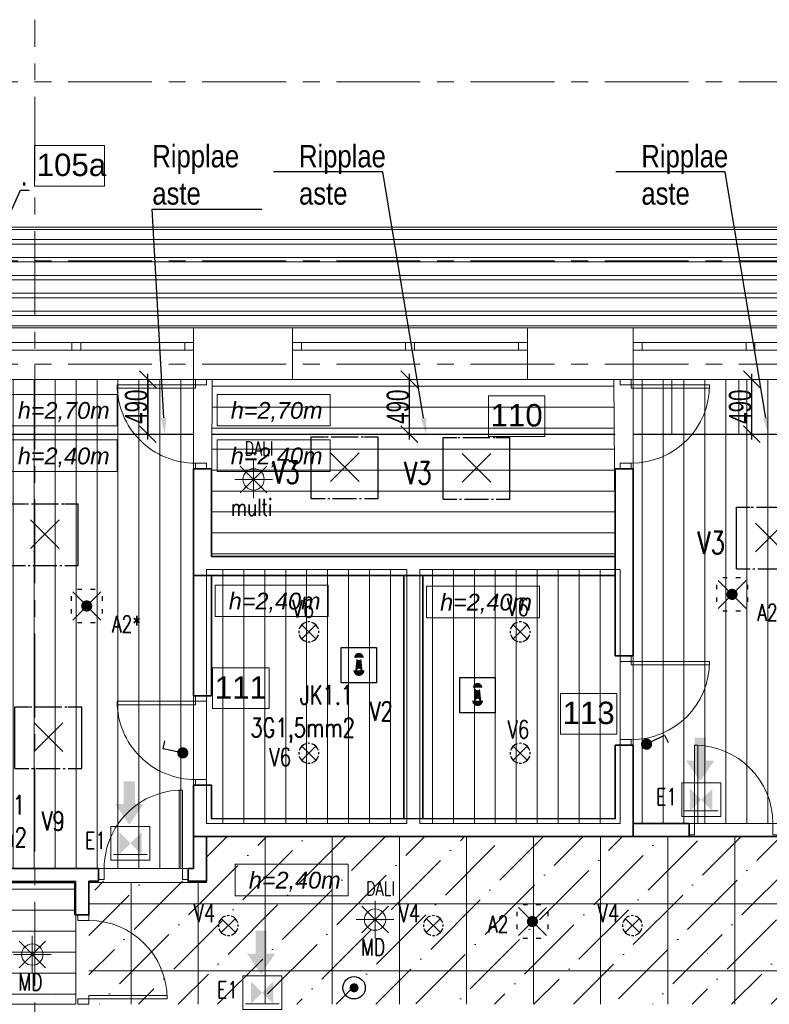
# Model space of a CAD drawing. Header units: millimetres. Extents: x 71658 to 298332, y -154437 to -30421.
# Tile 131 of 155: x 95496 to 102201, y -52591 to -43784. Entities that reach past the tile are written whole.
import ezdxf
from ezdxf import colors
from ezdxf.entities.mleader import LeaderData, LeaderLine
from ezdxf.enums import TextEntityAlignment as Align
from ezdxf.math import Vec2, Vec3

# ---------------------------------------------------------------- set-up
doc = ezdxf.new("R2010")
doc.units = ezdxf.units.MM
doc.header["$LTSCALE"] = 500
doc.header["$MEASUREMENT"] = 0
for name, pattern in [('Center', [48, 30, -6, 6, -6]), ('Hidden', [3, 2, -1]), ('Solid Line', [0])]:
    doc.linetypes.add(name, pattern=pattern)
doc.layers.get('0').update_dxf_attribs({"color": 250, "lineweight": 5})
doc.layers.get('Defpoints').update_dxf_attribs({"lineweight": 9})
for name, color, linetype, lineweight in [('A-02-PEENJOON', 7, 'Continuous', 0), ('A-04-JÄMEJOON', 7, 'Continuous', 35), ('A-06-TELJED', 253, 'Center', 0), ('A-09-TEKST', 7, 'Continuous', 0), ('A-13-UKS', 250, 'Continuous', 5), ('A-_ROOMNAME_A', 251, 'Continuous', 9), ('Dim', 8, 'Continuous', 0), ('SA_Ripplagi', 45, 'Continuous', 9), ('SEINAD', 7, 'Continuous', 13), ('VAL_TING', 7, 'Continuous', 18), ('VAL_TXT', 5, 'Continuous', 15), ('WN', 7, 'Continuous', 0)]:
    doc.layers.add(name, color=color, linetype=linetype, lineweight=lineweight)
doc.styles.add('arial narrow', font='ARIALN.TTF', dxfattribs={"height": 180})
doc.styles.add('Arial_3', font='arial.ttf', dxfattribs={"height": 200})
doc.styles.add('ELEKTER', font='romans.shx', dxfattribs={"width": 0.75})
doc.styles.add('OmaText', font='tahoma.ttf')
doc.styles.add('romans', font='romans.shx')
doc.styles.add('Swis721 Cn BT_1', font='swissc.ttf', dxfattribs={"width": 0.8, "height": 200})
doc.dimstyles.new('Diagonal_-_2_0mm_Swiss_Cn_Bt', dxfattribs={"dimscale": 304.8, "dimtxt": 201.882787, "dimasz": 0.492126, "dimexe": 0.164042, "dimexo": 0.0625, "dimgap": 0, "dimtad": 1, "dimdec": 0, "dimzin": 0, "dimdsep": 46, "dimtxsty": 'Swis721 Cn BT_1', "dimblk1": 'OBLIQUE', "dimblk2": 'OBLIQUE', "dimsah": 1, "dimcen": 0.09, "dimdle": 0.164042, "dimazin": 0, "dimtfac": 1, "dimtdec": 4, "dimtix": 1, "dimtmove": 0, "dimatfit": 3, "dimfxl": 0.328084, "dimfxlon": 1, "dimtvp": 1, "dimtolj": 1, "dimtzin": 0, "dimarcsym": 2})
doc.dimstyles.new('Dim', dxfattribs={"dimscale": 0.8, "dimtxt": 0.25, "dimasz": 0.2, "dimexe": 0.15, "dimexo": 0.05, "dimgap": 0, "dimtad": 0, "dimzin": 1, "dimtxsty": 'romans', "dimblk": 'NONE', "dimcen": 2.5, "dimse1": 1, "dimse2": 1, "dimsd1": 1, "dimsd2": 1, "dimclrt": 256, "dimadec": 0, "dimazin": 0, "dimtfac": 1, "dimtmove": 0, "dimatfit": 3, "dimldrblk": 'NONE', "dimfxl": 1, "dimarcsym": 0})

# ---------------------------------------------------------------- blocks, each defined once
blk = doc.blocks.new('*D29')
at = {"layer": 'Defpoints', "color": 0, "transparency": 16777216}
for p in [(101401.7, -50858.2), (101401.7, -52591), (101648.4, -52591)]:
    blk.add_point(p, dxfattribs=at)
at = {"layer": 'Dim', "transparency": 16777216, "insert": (101648.4, -52135.4), "char_height": 0.2, "attachment_point": 5, "rotation": 90, "style": 'romans'}
blk.add_mtext('1732,78', dxfattribs=at)
blk = doc.blocks.new('_None')
blk = doc.blocks.new('Double Window 22')
at = {"layer": 'WN', "color": 7, "linetype": 'Solid Line', "lineweight": 13}
for p, q in [((-1.05, 0.26), (1.05, 0.26)), ((-1.05, 0), (-1.05, 0.26)), ((1.05, 0), (1.05, 0.26)), ((-1.05, 0), (-0.97, 0)), ((-1.05, -0.07), (-1.05, 0)), ((-1.05, -0.07), (-1.05, 0)), ((-0.97, 0), (-0.97, -0.07)), ((-0.97, 0), (-0.04, 0)), ((-0.04, -0.07), (-0.04, 0)), ((-0.04, 0), (0, 0)), ((0, 0), (0.04, 0)), ((0.04, 0), (0.04, -0.07)), ((0.04, 0), (0.97, 0)), ((0.97, -0.07), (0.97, 0)), ((0.97, 0), (1.05, 0)), ((1.05, -0.07), (1.05, 0)), ((1.05, -0.07), (1.05, 0)), ((-0.97, -0.07), (-1.05, -0.07)), ((-1.05, -0.2), (-1.05, -0.07)), ((-0.04, -0.07), (-0.97, -0.07)), ((0, -0.07), (-0.04, -0.07)), ((0.04, -0.07), (0, -0.07)), ((0.97, -0.07), (0.04, -0.07)), ((1.05, -0.07), (0.97, -0.07)), ((1.05, -0.2), (1.05, -0.07)), ((-1.05, -0.2), (1.05, -0.2))]:
    blk.add_line(p, q, dxfattribs=at)
blk = doc.blocks.new('*U39')
for points in [[(0, -50), (50, -50), (50, 50), (0, 50)], [(750, -50), (800, -50), (800, 50), (750, 50)], [(50, -50), (80, -50), (80, -750), (50, -750)]]:
    blk.add_lwpolyline(points, close=True)
blk.add_arc((50, -50), 700, 270, 0)
blk = doc.blocks.new('*U41')
for points in [[(-50, 50), (-80, 50), (-80, 750), (-50, 750)], [(-750, -50), (-800, -50), (-800, 50), (-750, 50)], [(0, -50), (-50, -50), (-50, 50), (0, 50)]]:
    blk.add_lwpolyline(points, close=True)
blk.add_arc((-50, 50), 700, 90, 180)
blk = doc.blocks.new('*D47')
at = {"layer": 'Defpoints', "color": 0, "transparency": 16777216}
for p in [(97096.9, -52244.8), (94326.8, -52319.2), (97103.1, -52474)]:
    blk.add_point(p, dxfattribs=at)
at = {"layer": 'Dim', "transparency": 16777216, "insert": (95819, -52508.5), "char_height": 0.2, "attachment_point": 5, "rotation": 1.53963, "style": 'romans'}
blk.add_mtext('2771,13', dxfattribs=at)
blk = doc.blocks.new('TELG')
at = {"layer": 'A-06-TELJED', "ltscale": 0.05}
for p, q in [((129079.2, -44341), (85658.8, -44341)), ((129079.2, -45941), (85658.8, -45941)), ((129079.2, -46866), (85658.8, -46866))]:
    blk.add_line(p, q, dxfattribs=at)
blk.add_lwpolyline([(95630.1, -62025.6), (95630.1, -43784.2)], dxfattribs=at)
blk = doc.blocks.new('_Oblique')
at = {"color": 0, "linetype": 'ByBlock', "lineweight": -2}
blk.add_line((-0.5, -0.5), (0.5, 0.5), dxfattribs=at)
blk = doc.blocks.new('*D266')
at = {"layer": 'Defpoints', "color": 0, "transparency": 16777216}
for p in [(100986.1, -47001), (102043.5, -47001), (101065.9, -47490.5)]:
    blk.add_point(p, dxfattribs=at)
at = {"layer": 'SA_Ripplagi', "color": 0, "lineweight": -2, "transparency": 16777216}
blk.add_line((102043.5, -47540.5), (102043.5, -46951), dxfattribs=at)
at = {"layer": 'SA_Ripplagi', "color": 0, "lineweight": -2, "transparency": 16777216, "xscale": 150, "yscale": 150, "zscale": 150}
for p, rotation in [((102043.5, -47001), 90), ((102043.5, -47490.5), 270)]:
    blk.add_blockref('_Oblique', p, dxfattribs=dict(at, rotation=rotation))
at = {"layer": 'SA_Ripplagi', "color": 0, "transparency": 16777216, "insert": (101940.8, -47245.8), "char_height": 200, "attachment_point": 5, "rotation": 90, "style": 'Swis721 Cn BT_1'}
blk.add_mtext('\\A1;490', dxfattribs=at)
blk = doc.blocks.new('*D268')
at = {"layer": 'Defpoints', "color": 0, "transparency": 16777216}
for p in [(97924.1, -47001), (98981.5, -47001), (98003.9, -47490.5)]:
    blk.add_point(p, dxfattribs=at)
at = {"layer": 'SA_Ripplagi', "color": 0, "lineweight": -2, "transparency": 16777216}
blk.add_line((98981.5, -47540.5), (98981.5, -46951), dxfattribs=at)
at = {"layer": 'SA_Ripplagi', "color": 0, "lineweight": -2, "transparency": 16777216, "xscale": 150, "yscale": 150, "zscale": 150}
for p, rotation in [((98981.5, -47001), 90), ((98981.5, -47490.5), 270)]:
    blk.add_blockref('_Oblique', p, dxfattribs=dict(at, rotation=rotation))
at = {"layer": 'SA_Ripplagi', "color": 0, "transparency": 16777216, "insert": (98878.8, -47245.8), "char_height": 200, "attachment_point": 5, "rotation": 90, "style": 'Swis721 Cn BT_1'}
blk.add_mtext('\\A1;490', dxfattribs=at)
blk = doc.blocks.new('*D269')
at = {"layer": 'Defpoints', "color": 0, "transparency": 16777216}
for p in [(95584.1, -47001), (96641.4, -47001), (95663.9, -47490.5)]:
    blk.add_point(p, dxfattribs=at)
at = {"layer": 'SA_Ripplagi', "color": 0, "lineweight": -2, "transparency": 16777216}
blk.add_line((96641.4, -47540.5), (96641.4, -46951), dxfattribs=at)
at = {"layer": 'SA_Ripplagi', "color": 0, "lineweight": -2, "transparency": 16777216, "xscale": 150, "yscale": 150, "zscale": 150}
for p, rotation in [((96641.4, -47001), 90), ((96641.4, -47490.5), 270)]:
    blk.add_blockref('_Oblique', p, dxfattribs=dict(at, rotation=rotation))
at = {"layer": 'SA_Ripplagi', "color": 0, "transparency": 16777216, "insert": (96538.8, -47245.8), "char_height": 200, "attachment_point": 5, "rotation": 90, "style": 'Swis721 Cn BT_1'}
blk.add_mtext('\\A1;490', dxfattribs=at)
blk = doc.blocks.new('*U292')
for points in [[(0, -50), (50, -50), (50, 50), (0, 50)], [(750, -50), (800, -50), (800, 50), (750, 50)], [(50, -50), (80, -50), (80, -750), (50, -750)]]:
    blk.add_lwpolyline(points, close=True)
blk.add_arc((50, -50), 700, 270, 0)
blk = doc.blocks.new('*U293')
for points in [[(-750, -50), (-800, -50), (-800, 50), (-750, 50)], [(0, -50), (-50, -50), (-50, 50), (0, 50)], [(-50, -50), (-80, -50), (-80, -750), (-50, -750)]]:
    blk.add_lwpolyline(points, close=True)
blk.add_arc((-50, -50), 700, 180, 270)
blk = doc.blocks.new('ET1736')
at = {"color": 104, "true_color": 0x029e21}
for p, q in [((50, 175), (350, 175)), ((50, 175), (50, -175)), ((99.5, 150.5), (99.5, -150.5)), ((350, -175), (350, 175)), ((50, -175), (350, -175))]:
    blk.add_line(p, q, dxfattribs=at)
blk.add_solid([(99.5, 100), (299.5, 100), (299.5, -100), (99.5, -100)], dxfattribs=at)
at = {"layer": 'Defpoints', "color": 104, "true_color": 0x029e21}
for p in [(200, 175), (50, 0), (350, 0), (200, -175)]:
    blk.add_point(p, dxfattribs=at)
at = {"style": 'ELEKTER'}
for tag, p in [('TÄHIS', (400, 370)), ('RAAM', (400, 370)), ('KÕRGUS', (-190, 230))]:
    blk.add_attdef(tag, text='', height=125, dxfattribs=at).set_placement(p, align=Align.MIDDLE)
blk = doc.blocks.new('ET1733')
at = {"color": 94, "lineweight": 30}
for p, q in [((-125.5, -125.5), (125.5, 125.5)), ((125.5, -125.5), (-125.5, 125.5))]:
    blk.add_line(p, q, dxfattribs=at)
at = {"color": 94, "lineweight": 30, "ltscale": 100}
for points in [[(-86.8, 136.8), (-47.2, 136.8)], [(28, 136.8), (67.7, 136.8)], [(-147.9, 74.7), (-147.9, 34.1)], [(151.3, 74.7), (151.3, 34.1)], [(-147.9, -43.1), (-147.9, -83.7)], [(151.3, -43.1), (151.3, -83.7)], [(-86.8, -140.6), (-47.2, -140.6)], [(28, -140.6), (67.7, -140.6)]]:
    blk.add_lwpolyline(points, dxfattribs=at)
at = {"color": 94, "lineweight": 30, "const_width": 50}
blk.add_lwpolyline([(-25, 0, 1), (25, 0, 1)], format="xyb", close=True, dxfattribs=at)
at = {"layer": 'Defpoints', "color": 94, "lineweight": 30}
blk.add_point((0, 0), dxfattribs=at)
at = {"lineweight": 30, "style": 'ELEKTER'}
for tag, p in [('TÄHIS', (225, 355)), ('RAAM', (225, 355)), ('KÕRGUS', (-415, 230))]:
    blk.add_attdef(tag, text='', height=125, dxfattribs=at).set_placement(p, align=Align.MIDDLE)
blk = doc.blocks.new('ET1673')
at = {"lineweight": 30}
for p, q in [((-298.4, -278.9), (-298.4, 272)), ((-298.4, 272), (-175.1, 272)), ((-168.3, 272), (-147.9, 272)), ((-120.9, 272), (120.5, 272)), ((147.9, 272), (168.3, 272)), ((175.9, 272), (298.4, 272)), ((298.4, -278.9), (298.4, 272)), ((-128, -128), (128, 128)), ((128, -128), (-128, 128)), ((-298.4, -278.9), (-175.1, -278.9)), ((-151.5, -278.9), (-133.1, -278.9)), ((-107.7, -278.9), (106.2, -278.9)), ((133.1, -278.9), (151.5, -278.9)), ((177.1, -278.9), (298.4, -278.9))]:
    blk.add_line(p, q, dxfattribs=at)
at = {"layer": 'Defpoints', "lineweight": 30}
blk.add_point((0, 0), dxfattribs=at)
at = {"lineweight": 30, "style": 'ELEKTER'}
for tag, p in [('KÕRGUS', (-565, 446.2)), ('TÄHIS', (320, 506.2)), ('RAAM', (320, 506.2))]:
    blk.add_attdef(tag, text='', height=125, dxfattribs=at).set_placement(p, align=Align.MIDDLE)
blk = doc.blocks.new('ET1531')
at = {"lineweight": 30}
for p, q in [((-126, -126), (126, 126)), ((126, -126), (-126, 126))]:
    blk.add_line(p, q, dxfattribs=at)
for start, end in [(83.2108, 96.3663), (174.4102, 186.7945), (108.6778, 164.7713), (15.0251, 71.5651), (354.5728, 5.9776), (196.1167, 255.6843), (264.933, 278.0449), (287.9456, 345.1647)]:
    blk.add_arc((0, 0), 178, start, end, dxfattribs=at)
at = {"layer": 'Defpoints', "lineweight": 30}
blk.add_point((-1, -1), dxfattribs=at)
at = {"lineweight": 30, "style": 'ELEKTER'}
for tag, p in [('TÄHIS', (194, 364)), ('RAAM', (194, 364)), ('KÕRGUS', (-411, 204))]:
    blk.add_attdef(tag, text='', height=125, dxfattribs=at).set_placement(p, align=Align.MIDDLE)
blk = doc.blocks.new('ET1461')
for p, q in [((-166, -166), (166, 166)), ((166, -166), (-166, 166)), ((0, -235), (0, 235)), ((-235, 0), (235, 0))]:
    blk.add_line(p, q)
blk.add_circle((0, 0), 133)
at = {"layer": 'Defpoints'}
for p in [(0, 133), (-133, 0), (133, 0), (0, -133)]:
    blk.add_point(p, dxfattribs=at)
at = {"style": 'ELEKTER'}
for tag, p in [('TÄHIS', (140, 280)), ('KÕRGUS', (-330, 140)), ('RAAM', (140, 280))]:
    blk.add_attdef(tag, text='', height=125, dxfattribs=at).set_placement(p, align=Align.MIDDLE)
blk = doc.blocks.new('ET1482')
at = {"lineweight": 30, "const_width": 40}
blk.add_lwpolyline([(-20, 150, 1), (20, 150, 1)], format="xyb", close=True, dxfattribs=at)
at = {"lineweight": 30}
blk.add_circle((0, 150), 100, dxfattribs=at)
at = {"layer": 'Defpoints', "lineweight": 30}
for p in [(0, 250), (-100, 150), (100, 150), (0, 50)]:
    blk.add_point(p, dxfattribs=at)
at = {"lineweight": 30, "style": 'ELEKTER'}
for tag, p in [('TÄHIS', (150, 440)), ('RAAM', (150, 440)), ('KÕRGUS', (-340, 280))]:
    blk.add_attdef(tag, text='', height=125, dxfattribs=at).set_placement(p, align=Align.MIDDLE)
blk = doc.blocks.new('ET1432')
at = {"lineweight": 30}
for p, q in [((25, 143.3), (90, 255.9)), ((90, 255.9), (155, 218.4))]:
    blk.add_line(p, q, dxfattribs=at)
at = {"lineweight": 30, "const_width": 50}
blk.add_lwpolyline([(-25, 100, 1), (25, 100, 1)], format="xyb", close=True, dxfattribs=at)
at = {"layer": 'Defpoints', "lineweight": 30}
blk.add_point((0, 100), dxfattribs=at)
at = {"lineweight": 30, "style": 'ELEKTER'}
for tag, p in [('TÄHIS', (300, 445)), ('RAAM', (300, 445)), ('KÕRGUS', (-280, 300))]:
    blk.add_attdef(tag, text='', height=125, dxfattribs=at).set_placement(p, align=Align.MIDDLE)
blk = doc.blocks.new('ET1863')
blk.add_lwpolyline([(-312.5, 0, 0, 0, -1), (0, 0, 0, 0, -1), (-312.5, 0, 0, 31.25, 0), (-445.3125, 0, 0, 0, 0), (-593.75, 0, 0, 0, 0)], format="xyseb")
at = {"style": 'ELEKTER'}
for tag, p in [('KILP', (-346.25, 45)), ('JUHT', (-346.25, -170))]:
    blk.add_attdef(tag, text='', height=125, dxfattribs=at).set_placement(p, align=Align.RIGHT)
blk.add_attdef('NIMI', text='', height=125, dxfattribs=at).set_placement((-156.25, 0), align=Align.MIDDLE)
blk = doc.blocks.new('ET1581')
at = {"lineweight": 30}
for p, q in [((-157.5, -157.5), (-157.5, 157.5)), ((-157.5, 157.5), (157.5, 157.5)), ((157.5, 157.5), (157.5, -157.5)), ((157.5, -157.5), (-157.5, -157.5))]:
    blk.add_line(p, q, dxfattribs=at)
at = {"lineweight": 30, "const_width": 65}
for points in [[(10, 67.5, 1), (-10, 67.5, -1)], [(-16.25, -47.5, 1), (16.25, -47.5, -1)]]:
    blk.add_lwpolyline(points, format="xyb", dxfattribs=at)
at = {"lineweight": 30}
blk.add_lwpolyline([(0, 67.5, 40, 65, 0), (0, -47.5, 65, 65, 0)], format="xyseb", dxfattribs=at)
at = {"lineweight": 30, "style": 'ELEKTER'}
for tag, p in [('TÄHIS', (272.5, 402.5)), ('RAAM', (272.5, 402.5)), ('KÕRGUS', (-452.5, 207.5))]:
    blk.add_attdef(tag, text='', height=125, dxfattribs=at).set_placement(p, align=Align.MIDDLE)
blk = doc.blocks.new('VALGUSTID')
at = {"layer": 'VAL_TING', "true_color": 0x029e21}
for points in [[(224828.6, -37320.2), (224956.1, -37504.7), (225082.1, -37320.2), (225006.6, -37320.2), (225006.6, -37115.7), (224905.6, -37115.7), (224905.6, -37320.2)], [(219722.4, -37709.6), (219849.9, -37894.1), (219975.9, -37709.6), (219900.4, -37709.6), (219900.4, -37505.1), (219799.4, -37505.1), (219799.4, -37709.6)], [(220901.7, -39046.1), (221029.2, -39230.6), (221155.2, -39046.1), (221079.7, -39046.1), (221079.7, -38841.6), (220978.7, -38841.6), (220978.7, -39046.1)]]:
    blk.add_hatch(color=104, dxfattribs=at).paths.add_polyline_path(points)
at = {"layer": 'VAL_TING', "lineweight": 30, "ltscale": 100}
ref = blk.add_blockref('ET1673', (221776.2, -34696.6, 2400), dxfattribs=at)
ref.add_attrib('TÄHIS', 'V3', dxfattribs={"layer": 'VAL_TXT', "lineweight": 30, "height": 200, "style": 'ELEKTER', "width": 0.75}).set_placement((221251.9, -34741.2, 4900), align=Align.MIDDLE)
ref = blk.add_blockref('ET1673', (222955.2, -34702.6, 2400), dxfattribs=at)
ref.add_attrib('TÄHIS', 'V3', dxfattribs={"layer": 'VAL_TXT', "lineweight": 30, "height": 200, "style": 'ELEKTER', "width": 0.75}).set_placement((222430.9, -34747.2, 4900), align=Align.MIDDLE)
at = {"layer": 'VAL_TING'}
ref = blk.add_blockref('ET1461', (220960.9, -34805.5), dxfattribs=dict(at, xscale=0.7167999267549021, yscale=0.7167999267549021, zscale=0.7168000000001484))
ref.add_attrib('TÄHIS', 'DALI', dxfattribs={"layer": 'VAL_TXT', "height": 125, "style": 'ELEKTER', "width": 0.75}).set_placement((221009, -34528.3), align=Align.MIDDLE)
ref.add_attrib('KÕRGUS', 'multi', dxfattribs={"layer": 'VAL_TXT', "height": 150, "style": 'ELEKTER', "width": 0.75}).set_placement((220943.7, -35051.2), align=Align.MIDDLE)
at = {"layer": 'VAL_TING', "lineweight": 30, "ltscale": 100}
ref = blk.add_blockref('ET1673', (219095.2, -35295.2, 2400), dxfattribs=at)
ref.add_attrib('TÄHIS', 'V3', dxfattribs={"layer": 'VAL_TXT', "lineweight": 30, "height": 200, "style": 'ELEKTER', "width": 0.75}).set_placement((218570.9, -35339.8, 4900), align=Align.MIDDLE)
ref = blk.add_blockref('ET1673', (225579, -35325.9, 2400), dxfattribs=at)
ref.add_attrib('TÄHIS', 'V3', dxfattribs={"layer": 'VAL_TXT', "lineweight": 30, "height": 200, "style": 'ELEKTER', "width": 0.75}).set_placement((225054.7, -35370.5, 4900), align=Align.MIDDLE)
ref = blk.add_blockref('ET1733', (225240.8, -35833.5), dxfattribs=dict(at, rotation=270))
ref.add_attrib('TÄHIS', 'A2*', dxfattribs={"layer": 'VAL_TXT', "lineweight": 30, "height": 150, "style": 'ELEKTER', "width": 0.75}).set_placement((225595.8, -35995.9), align=Align.MIDDLE)
ref = blk.add_blockref('ET1733', (219469, -35937.4), dxfattribs=dict(at, rotation=270))
ref.add_attrib('TÄHIS', 'A2*', dxfattribs={"layer": 'VAL_TXT', "lineweight": 30, "height": 150, "style": 'ELEKTER', "width": 0.75}).set_placement((219824, -36099.8), align=Align.MIDDLE)
ref = blk.add_blockref('ET1531', (223346, -36168.9), dxfattribs=dict(at, xscale=0.5, yscale=0.5, zscale=0.5))
ref.add_attrib('TÄHIS', 'V6', dxfattribs={"layer": 'VAL_TXT', "lineweight": 30, "height": 160, "style": 'ELEKTER', "width": 0.75}).set_placement((223325.8, -35946.1), align=Align.MIDDLE)
ref = blk.add_blockref('ET1531', (221455.1, -36168.9), dxfattribs=dict(at, xscale=0.5, yscale=0.5, zscale=0.5))
ref.add_attrib('TÄHIS', 'V6', dxfattribs={"layer": 'VAL_TXT', "lineweight": 30, "height": 160, "style": 'ELEKTER', "width": 0.75}).set_placement((221406.3, -35961.1), align=Align.MIDDLE)
for name, p in [('ET1581', (221903.3, -36466.6)), ('ET1581', (222964.8, -36735.6)), ('ET1482', (221860, -39502.6))]:
    blk.add_blockref(name, p, dxfattribs=at)
ref = blk.add_blockref('ET1863', (222308.5, -36878.9, 5450), dxfattribs=dict(at, xscale=1.320000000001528, yscale=1.320000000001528, zscale=1.320000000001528))
ref.add_attrib('NIMI', 'V2', dxfattribs={"layer": 'VAL_TXT', "height": 170, "style": 'ELEKTER', "width": 0.75}).set_placement((222102.2, -36878.9, 5450), align=Align.MIDDLE)
ref.add_attrib('KILP', 'JK1.1', dxfattribs={"layer": 'VAL_TXT', "height": 170, "style": 'ELEKTER', "width": 0.75}).set_placement((221851.4, -36819.5, 5450), align=Align.RIGHT)
ref.add_attrib('JUHT', '3G1,5mm2', dxfattribs={"layer": 'VAL_TXT', "height": 170, "style": 'ELEKTER', "width": 0.75}).set_placement((221867, -37109.9, 5450), align=Align.RIGHT)
ref = blk.add_blockref('ET1673', (219125.8, -37110.8, 2400), dxfattribs=at)
ref.add_attrib('TÄHIS', 'V3', dxfattribs={"layer": 'VAL_TXT', "lineweight": 30, "height": 200, "style": 'ELEKTER', "width": 0.75}).set_placement((218601.5, -37155.4, 4900), align=Align.MIDDLE)
ref = blk.add_blockref('ET1531', (223346, -37254.5), dxfattribs=dict(at, xscale=0.5, yscale=0.5, zscale=0.5))
ref.add_attrib('TÄHIS', 'V6', dxfattribs={"layer": 'VAL_TXT', "lineweight": 30, "height": 160, "style": 'ELEKTER', "width": 0.75}).set_placement((223330.3, -37042.1), align=Align.MIDDLE)
for p, rotation in [((224421.4, -37257.2), 327.0735618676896), ((220422.6, -37219.4), 108.6533045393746)]:
    blk.add_blockref('ET1432', p, dxfattribs=dict(at, rotation=rotation))
ref = blk.add_blockref('ET1531', (221455.1, -37254.5), dxfattribs=dict(at, xscale=0.5, yscale=0.5, zscale=0.5))
ref.add_attrib('TÄHIS', 'V6', dxfattribs={"layer": 'VAL_TXT', "lineweight": 30, "height": 160, "style": 'ELEKTER', "width": 0.75}).set_placement((221199.3, -37288.6), align=Align.MIDDLE)
at = {"layer": 'VAL_TING'}
ref = blk.add_blockref('ET1736', (224965.6, -37870.1), dxfattribs=dict(at, rotation=90))
ref.add_attrib('TÄHIS', 'E1', dxfattribs={"layer": 'VAL_TXT', "height": 150, "style": 'ELEKTER', "width": 0.75}).set_placement((224654.8, -37644.7), align=Align.MIDDLE)
at = {"layer": 'VAL_TING', "lineweight": 30, "ltscale": 100}
ref = blk.add_blockref('ET1863', (219374.7, -37861.5, 5450), dxfattribs=dict(at, xscale=1.320000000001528, yscale=1.320000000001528, zscale=1.320000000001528))
ref.add_attrib('NIMI', 'V9', dxfattribs={"layer": 'VAL_TXT', "height": 170, "style": 'ELEKTER', "width": 0.75}).set_placement((219168.4, -37861.5, 5450), align=Align.MIDDLE)
ref.add_attrib('KILP', 'JK1.1', dxfattribs={"layer": 'VAL_TXT', "height": 170, "style": 'ELEKTER', "width": 0.75}).set_placement((218917.6, -37802.1, 5450), align=Align.RIGHT)
ref.add_attrib('JUHT', '5G1,5mm2', dxfattribs={"layer": 'VAL_TXT', "height": 170, "style": 'ELEKTER', "width": 0.75}).set_placement((218933.2, -38092.5, 5450), align=Align.RIGHT)
at = {"layer": 'VAL_TING'}
ref = blk.add_blockref('ET1736', (219859.5, -38259.5), dxfattribs=dict(at, rotation=90))
ref.add_attrib('TÄHIS', 'E1', dxfattribs={"layer": 'VAL_TXT', "height": 150, "style": 'ELEKTER', "width": 0.75}).set_placement((219548.7, -38034.2), align=Align.MIDDLE)
ref = blk.add_blockref('ET1461', (222047.7, -38742.7), dxfattribs=dict(at, xscale=0.7167999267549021, yscale=0.7167999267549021, zscale=0.7168000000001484))
ref.add_attrib('TÄHIS', 'DALI', dxfattribs={"layer": 'VAL_TXT', "height": 125, "style": 'ELEKTER', "width": 0.75}).set_placement((222095.8, -38465.4), align=Align.MIDDLE)
ref.add_attrib('KÕRGUS', 'MD', dxfattribs={"layer": 'VAL_TXT', "height": 150, "style": 'ELEKTER', "width": 0.75}).set_placement((222030.5, -38988.3), align=Align.MIDDLE)
at = {"layer": 'VAL_TING', "lineweight": 30, "ltscale": 100}
ref = blk.add_blockref('ET1531', (220735.3, -38795.9, 1200), dxfattribs=dict(at, xscale=0.5, yscale=0.5, zscale=0.5))
ref.add_attrib('TÄHIS', 'V4', dxfattribs={"layer": 'VAL_TXT', "lineweight": 30, "height": 160, "style": 'ELEKTER', "width": 0.75}).set_placement((220521.8, -38684, 2400), align=Align.MIDDLE)
ref = blk.add_blockref('ET1531', (222568.6, -38795.9, 1200), dxfattribs=dict(at, xscale=0.5, yscale=0.5, zscale=0.5))
ref.add_attrib('TÄHIS', 'V4', dxfattribs={"layer": 'VAL_TXT', "lineweight": 30, "height": 160, "style": 'ELEKTER', "width": 0.75}).set_placement((222355.1, -38684, 2400), align=Align.MIDDLE)
ref = blk.add_blockref('ET1733', (223455.2, -38759.5), dxfattribs=dict(at, rotation=270))
ref.add_attrib('TÄHIS', 'A2', dxfattribs={"layer": 'VAL_TXT', "lineweight": 30, "height": 150, "style": 'ELEKTER', "width": 0.75}).set_placement((223148.5, -38783.8), align=Align.MIDDLE)
ref = blk.add_blockref('ET1531', (224349, -38795.9, 1200), dxfattribs=dict(at, xscale=0.5, yscale=0.5, zscale=0.5))
ref.add_attrib('TÄHIS', 'V4', dxfattribs={"layer": 'VAL_TXT', "lineweight": 30, "height": 160, "style": 'ELEKTER', "width": 0.75}).set_placement((224135.5, -38684, 2400), align=Align.MIDDLE)
at = {"layer": 'VAL_TING'}
ref = blk.add_blockref('ET1461', (218982.3, -39054.9), dxfattribs=dict(at, xscale=0.7167999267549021, yscale=0.7167999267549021, zscale=0.7168000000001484))
ref.add_attrib('KÕRGUS', 'MD', dxfattribs={"layer": 'VAL_TXT', "height": 150, "style": 'ELEKTER', "width": 0.75}).set_placement((218965.2, -39300.6), align=Align.MIDDLE)
ref = blk.add_blockref('ET1736', (221038.7, -39596), dxfattribs=dict(at, rotation=90))
ref.add_attrib('TÄHIS', 'E1', dxfattribs={"layer": 'VAL_TXT', "height": 150, "style": 'ELEKTER', "width": 0.75}).set_placement((220728, -39370.6), align=Align.MIDDLE)

msp = doc.modelspace()

# ---------------------------------------------------------------- hatches: boundary and pattern name
at = {"layer": 'SA_Ripplagi'}
h = msp.add_hatch(dxfattribs=at)
h.set_pattern_fill('ANSI36', color=256, scale=2000)
h.set_pattern_definition([(45, (0, 14898.22), (132.5825, 486.1359), [625, -125, 0, -125])])
h.paths.add_polyline_path([(98974.457, -58691.092), (113614.805, -58691.092), (113614.805, -53140.997), (109248.457, -53140.997), (109248.457, -56140.997), (98974.457, -56141.092)])
h.paths.add_polyline_path([(109132.457, -53140.997), (104016.457, -53140.997), (104016.457, -56080.997), (109132.457, -56080.997)], flags=17)
h.paths.add_polyline_path([(101300.457, -53140.997), (103900.457, -53140.997), (103900.456, -56080.978), (101300.456, -56080.978)], flags=17)
h.paths.add_polyline_path([(98974.457, -53140.997), (98974.457, -53201.647), (98974.456, -56141.666), (98974.456, -56081.016)])
h.paths.add_polyline_path([(105945.671, -51390.997), (105945.671, -49208.533), (104445.671, -49208.533), (104446.263, -51088.916), (97167.902, -51090.987), (97167.902, -51490.997), (96114.894, -51490.997), (96114.797, -52590.997), (105943.671, -52590.997)])
h.paths.add_polyline_path([(95840.679, -54330.486), (95840.679, -58691.092), (98674.457, -58691.092), (98674.457, -53140.997), (95840.679, -53140.997)])

# ---------------------------------------------------------------- next in the draw order: block references
at = {"layer": 'A-06-TELJED'}
msp.add_blockref('TELG', (0, 0), dxfattribs=at)

# ---------------------------------------------------------------- next in the draw order: hatches: boundary and pattern name
at = {"layer": 'SA_Ripplagi'}
h = msp.add_hatch(dxfattribs=at)
h.set_pattern_fill('ANSI31', color=256, scale=1500, angle=45, style=0)
h.paths.add_polyline_path([(99074.457, -48700.997), (100866.16, -48700.997), (100866.16, -50973.935), (99074.457, -50973.935)])
h.paths.add_polyline_path([(97166.982, -48700.997), (98958.457, -48700.997), (98958.457, -50974.477), (97166.982, -50974.477)])
h.paths.add_polyline_path([(97050.982, -47000.997), (94438.377, -47000.997), (94438.377, -51374.997), (97050.982, -51374.997)])
edge = h.paths.add_edge_path()
edge.add_line((100981.932, -47000.997), (103708.991, -47000.997))
edge.add_line((103708.991, -47000.997), (103708.991, -48566.997))
edge.add_line((103708.991, -48566.997), (104328.99, -48566.997))
edge.add_line((104328.99, -48566.997), (104329.675, -50972.949))
edge.add_line((104329.675, -50972.949), (100982.16, -50973.259))
edge.add_line((100982.16, -50973.259), (100981.855, -47000.997))
h.paths.add_polyline_path([(97167.797, -48584.983), (97167.74, -47000.997), (97167.059, -47000.997), (97167.116, -48584.983)])
h.paths.add_polyline_path([(94439.058, -52590.997), (94439.058, -51490.997), (94438.377, -51490.997), (94438.377, -52590.997)])
h = msp.add_hatch(dxfattribs=at)
h.set_pattern_fill('ANSI31', color=256, scale=1500, angle=135, style=0)
h.set_pattern_definition([(180, (20458.33, 0), (-1e-14, -187.5), [])])
h.paths.add_polyline_path([(97218.821, -47000.997), (100811.448, -47000.997), (100822.621, -48585.001), (97211.828, -48584.997)])
h.paths.add_polyline_path([(94439.058, -51490.997), (95998.894, -51490.997), (95998.894, -52590.997), (94439.058, -52590.997)])

# ---------------------------------------------------------------- next in the draw order: linework, layer by layer
at = {"layer": 'A-02-PEENJOON'}
for points in [[(121079.802, -44140.997), (120179.802, -44140.997), (120179.802, -45641.204), (94438.326, -45641.204), (94438.326, -46540.997), (121079.802, -46540.997), (121079.802, -44340.997)], [(94458.326, -45751.1), (104345.642, -45751.1)], [(104345.642, -45791.1), (94458.326, -45791.1)], [(94458.326, -45911.1), (104345.642, -45911.1)], [(104345.642, -45951.1), (94458.326, -45951.1)], [(94458.326, -46071.1), (104345.642, -46071.1)], [(104345.642, -46111.1), (94458.326, -46111.1)], [(94458.326, -46231.1), (104345.642, -46231.1)], [(104345.642, -46271.1), (94458.326, -46271.1)], [(94458.326, -46391.1), (104345.642, -46391.1)], [(104345.642, -46431.1), (94458.326, -46431.1)]]:
    msp.add_lwpolyline(points, dxfattribs=at)
msp.add_lwpolyline([(121059.802, -44160.997), (120199.802, -44160.997), (120199.802, -45661.204), (94458.326, -45661.204), (94458.326, -46520.997), (121059.802, -46520.997)], close=True, dxfattribs=at)
at = {"layer": 'A-04-JÄMEJOON'}
for p, q in [((97051.669, -47800.995), (97051.663, -48700.997)), ((97211.906, -47800.995), (97051.669, -47800.995)), ((100982.607, -47800.995), (100822.548, -47800.995)), ((100822.548, -47800.995), (100822.703, -49473.677)), ((100982.613, -48700.997), (100982.607, -47800.995)), ((97051.726, -49830.926), (97051.663, -48500.997)), ((100982.613, -48500.997), (100982.694, -49473.677)), ((97051.663, -48754.998), (100822.636, -48754.65)), ((97211.952, -49830.926), (97211.894, -48754.984)), ((100822.694, -49473.677), (100982.694, -49473.677)), ((100982.879, -50273.677), (100982.879, -51089.737)), ((97051.929, -51374.997), (97051.95, -50630.92)), ((100982.841, -50973.737), (101482.812, -50973.588)), ((97167.939, -51490.997), (97167.808, -51090.987)), ((96201.857, -51374.998), (94439.058, -51374.997)), ((97051.929, -51374.997), (97051.919, -51374.997)), ((95988.894, -51500.997), (94439.058, -51500.997)), ((95988.894, -51790.997), (95988.894, -51500.997)), ((96114.894, -51790.997), (96114.894, -51490.997)), ((96201.857, -51490.998), (96114.894, -51490.997)), ((97167.939, -51490.997), (97051.929, -51490.997))]:
    msp.add_line(p, q, dxfattribs=at)
for points in [[(97211.985, -47800.995), (97211.828, -48584.997), (100822.621, -48585.001), (100822.621, -48585.001)], [(98932.372, -48754.825), (98932.372, -50930.409)], [(99102.372, -48754.809), (99102.372, -50930.353)], [(97001.857, -51375.021), (97001.857, -51490.997), (97167.902, -51490.997), (97167.902, -51090.987), (104446.263, -51088.916), (104445.671, -49208.533), (105945.671, -49208.533), (105945.671, -51390.997)], [(97211.952, -49830.907), (97051.726, -49830.926)], [(97051.8, -50630.922), (97211.892, -50630.922), (97211.906, -50930.973), (100822.837, -50929.79), (100822.768, -50273.677), (100982.768, -50273.677)], [(101482.845, -51089.573), (97051.906, -51091.025), (97051.906, -50630.922)], [(101482.813, -50973.701), (101482.846, -51089.701)], [(96201.857, -51374.998), (96201.857, -51490.998)], [(97001.858, -51375.021), (97051.929, -51375.017)], [(96114.894, -51790.997), (95988.894, -51790.997)]]:
    msp.add_lwpolyline(points, dxfattribs=at)
at = {"layer": 'A-_ROOMNAME_A', "flags": 128}
for points in [[(95628.155, -44908.457), (95628.155, -45271.801), (96255.662, -45271.801), (96255.662, -44908.457)], [(99687.828, -47147.746), (99687.828, -47511.089), (100193.047, -47511.089), (100193.047, -47147.746)], [(97220.866, -49582.566), (97220.866, -49945.91), (97726.085, -49945.91), (97726.085, -49582.566)], [(100331.663, -49810.351), (100331.663, -50173.695), (100836.882, -50173.695), (100836.882, -49810.351)]]:
    msp.add_lwpolyline(points, close=True, dxfattribs=at)
at = {"layer": 'SA_Ripplagi', "linetype": 'Continuous', "lineweight": 18}
for p, q in [((96645.076, -47000.997), (96645.076, -47490.527)), ((101328.982, -47000.997), (101328.982, -47490.527)), ((101928.982, -47000.997), (101928.982, -47490.527)), ((94438.26, -47490.527), (97051.906, -47490.527)), ((97211.906, -47490.527), (100822.548, -47490.527)), ((100982.613, -47490.527), (103709.671, -47490.527)), ((97167.906, -51090.987), (105945.671, -51090.987)), ((97692.032, -51089.69), (97692.032, -52590.997)), ((98292.032, -51089.69), (98292.032, -52590.997)), ((98892.032, -51089.69), (98892.032, -52590.997)), ((99492.032, -51089.69), (99492.032, -52590.997)), ((100092.032, -51089.69), (100092.032, -52590.997)), ((100692.032, -51089.69), (100692.032, -52590.997)), ((101292.032, -51089.69), (101292.032, -52590.997)), ((101892.032, -51089.69), (101892.032, -52590.997)), ((96492.032, -51500.997), (96492.032, -52590.997)), ((97092.032, -51500.997), (97092.032, -52590.997)), ((96114.894, -51690.987), (105945.671, -51690.987)), ((96114.894, -52290.987), (105945.671, -52290.987))]:
    msp.add_line(p, q, dxfattribs=at)
at = {"layer": 'SA_Ripplagi', "lineweight": 30}
for p, q in [((94438.26, -47490.527), (97051.906, -47490.527)), ((97211.906, -47490.527), (100822.548, -47490.527)), ((100982.548, -47490.527), (103709.671, -47490.527))]:
    msp.add_line(p, q, dxfattribs=at)
at = {"layer": 'SA_Ripplagi'}
for p, q in [((96114.894, -51500.997), (97167.906, -51500.997)), ((97167.906, -51500.997), (97167.906, -51490.997))]:
    msp.add_line(p, q, dxfattribs=at)
at = {"layer": 'SA_Ripplagi', "color": 18, "true_color": 0x000000}
for points in [[(97051.663, -47000.997), (94439.058, -47000.997), (94439.058, -51374.997), (97051.663, -51374.997)], [(97218.821, -47000.997), (100811.448, -47000.997), (100822.621, -48585.001), (97211.828, -48584.997)], [(95358.58, -47136.276), (96368.881, -47136.276), (96368.881, -47418.188), (95358.58, -47418.188)], [(97262.991, -47136.276), (98273.292, -47136.276), (98273.292, -47418.188), (97262.991, -47418.188)], [(95358.58, -47543.588), (96368.881, -47543.588), (96368.881, -47825.5), (95358.58, -47825.5)], [(97262.991, -47543.588), (98273.292, -47543.588), (98273.292, -47825.5), (97262.991, -47825.5)], [(97167.663, -48700.997), (98959.138, -48700.997), (98959.138, -50974.477), (97167.663, -50974.477)], [(99075.138, -48700.997), (100866.841, -48700.997), (100866.841, -50973.935), (99075.138, -50973.935)], [(97245.051, -48841.714), (98255.353, -48841.714), (98255.353, -49123.626), (97245.051, -49123.626)], [(99135.731, -48851.185), (100146.033, -48851.185), (100146.033, -49133.097), (99135.731, -49133.097)], [(97424.8, -51337.604), (98435.102, -51337.604), (98435.102, -51619.516), (97424.8, -51619.516)], [(94439.058, -51490.997), (95998.894, -51490.997), (95998.894, -52590.997), (94439.058, -52590.997)]]:
    msp.add_lwpolyline(points, close=True, dxfattribs=at)
msp.add_lwpolyline([(100982.613, -47000.997), (103709.672, -47000.997), (103709.672, -48566.997), (104329.671, -48566.997), (104330.356, -50972.949), (100982.841, -50973.259), (100982.536, -47000.997)], dxfattribs=at)
at = {"layer": 'SEINAD'}
for p, q in [((97051.663, -46540.997), (97051.663, -47000.997)), ((97937.203, -46540.997), (97937.203, -47000.997)), ((100037.203, -46540.997), (100037.203, -47000.997)), ((100982.613, -46540.997), (100982.613, -47000.997))]:
    msp.add_line(p, q, dxfattribs=at)
for points in [[(97937.203, -46540.997), (97051.663, -46540.997)], [(100982.613, -46540.997), (100037.203, -46540.997)], [(97051.663, -47000.997), (97937.203, -47000.997)], [(97167.74, -47000.997), (97051.74, -47000.997)], [(100037.203, -47000.997), (100965, -47000.997)], [(100842.643, -47000.997), (100982.613, -47000.997)], [(100866.536, -47000.997), (100982.536, -47000.997)]]:
    msp.add_lwpolyline(points, dxfattribs=at)

# ---------------------------------------------------------------- next in the draw order: block references
at = {"layer": 'A-13-UKS', "linetype": 'Hidden', "lineweight": 0, "ltscale": 100}
for name, p, rotation in [('*U39', (97117.74, -47000.995), 269.9983426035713), ('*U39', (97117.74, -49830.922), 269.9983426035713), ('*U293', (101482.829, -51023.799), 179.9983426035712), ('*U292', (97001.857, -51425.021), 179.9983426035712), ('*U41', (96064.797, -52590.995), 269.9983426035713)]:
    msp.add_blockref(name, p, dxfattribs=dict(at, rotation=rotation))
at = {"layer": 'A-13-UKS', "linetype": 'Hidden', "lineweight": 0, "ltscale": 100, "xscale": -1, "rotation": 90.00165739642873}
for p in [(100916.536, -47000.995), (100916.536, -49473.677)]:
    msp.add_blockref('*U39', p, dxfattribs=at)
at = {"layer": 'VAL_TING'}
msp.add_blockref('VALGUSTID', (-123373.264, -13090.897), dxfattribs=at)
at = {"layer": 'WN', "color": 6, "linetype": 'Solid Line', "lineweight": 13, "xscale": -1000, "yscale": 1000, "zscale": 1000, "rotation": 180}
for p in [(96001.663, -46740.997), (98987.203, -46740.997), (102032.613, -46740.997)]:
    msp.add_blockref('Double Window 22', p, dxfattribs=at)

# ---------------------------------------------------------------- next in the draw order: texts
at = {"layer": 'A-_ROOMNAME_A', "char_height": 200, "width": 558.26269, "attachment_point": 1, "line_spacing_factor": 0.941778, "style": 'Arial_3'}
for s, insert in [('10{\\fArial|b0|i0|c186|p34;5a}', (95648.155, -44982.737)), ('1{\\fArial|b0|i0|c186|p34;10}', (99707.828, -47222.026)), ('1{\\fArial|b0|i0|c186|p34;11}', (97240.866, -49656.846)), ('1{\\fArial|b0|i0|c186|p34;13}', (100351.663, -49884.631))]:
    msp.add_mtext(s, dxfattribs=dict(at, insert=insert))
at = {"layer": 'SA_Ripplagi', "color": 18, "true_color": 0x000000, "char_height": 150, "width": 3299.12335, "attachment_point": 1, "style": 'OmaText'}
for s, insert in [('{\\f@Arial Unicode MS|b0|i1|c186|p34;h=2,70m}', (95479.494, -47204.101)), ('{\\f@Arial Unicode MS|b0|i1|c186|p34;h=2,70m}', (97383.905, -47204.101)), ('{\\f@Arial Unicode MS|b0|i1|c186|p34;h=2,40m}', (95479.494, -47611.413)), ('{\\f@Arial Unicode MS|b0|i1|c186|p34;h=2,40m}', (97383.905, -47611.413)), ('{\\f@Arial Unicode MS|b0|i1|c186|p34;h=2,40m}', (97365.965, -48909.539)), ('{\\f@Arial Unicode MS|b0|i1|c186|p34;h=2,40m}', (99256.645, -48919.01)), ('{\\f@Arial Unicode MS|b0|i1|c186|p34;h=2,40m}', (97545.714, -51405.428))]:
    msp.add_mtext(s, dxfattribs=dict(at, insert=insert))

# ---------------------------------------------------------------- next in the draw order: dimensions: what is measured, and where the dimension line sits
at = {"layer": 'Dim'}
for base, p1, p2, angle, picture, middle in [((101648.389, -52590.997), (101401.721, -50858.215), (101401.721, -52590.997), 270, '*D29', (101648.389, -52135.396)), ((97103.096, -52473.966), (94326.811, -52319.248), (97096.936, -52244.792), 1.5396334, '*D47', (95819.046, -52508.479))]:
    dim = msp.add_linear_dim(base=base, p1=p1, p2=p2, angle=angle, dimstyle='Dim', dxfattribs=at)
    dim.commit()
    dim.dimension.update_dxf_attribs({"geometry": picture, "text_midpoint": middle, "dimtype": 161})
at = {"layer": 'SA_Ripplagi', "color": 18, "true_color": 0x000000}
for base, p1, p2, picture, middle in [((96641.429, -47000.997), (95663.883, -47490.527), (95584.059, -47000.997), '*D269', (96538.767, -47245.762)), ((98981.489, -47000.997), (98003.943, -47490.527), (97924.119, -47000.997), '*D268', (98878.827, -47245.762)), ((102043.483, -47000.997), (101065.937, -47490.527), (100986.113, -47000.997), '*D266', (101940.82, -47245.762))]:
    dim = msp.add_linear_dim(base=base, p1=p1, p2=p2, angle=90, dimstyle='Diagonal_-_2_0mm_Swiss_Cn_Bt', override={"dimpost": '<>', "dimse1": 1, "dimse2": 1, "dimfxl": 800}, dxfattribs=at)
    dim.commit()
    dim.dimension.update_dxf_attribs({"geometry": picture, "text_midpoint": middle})

# ---------------------------------------------------------------- next in the draw order: leaders
at = {"layer": 'A-09-TEKST', "color": 7}
ml = msp.add_multileader_mtext('Standard', dxfattribs=at)
ml.set_content('{\\fArial Narrow|b0|i0|c186|p34;.}', color=7, style='arial narrow')
ml.set_leader_properties()
ml.build(insert=Vec2(0, 0))
ml.multileader.update_dxf_attribs({"text_left_attachment_type": 5, "text_right_attachment_type": 6, "dogleg_length": 0.5, "arrow_head_size": 150})
ctx = ml.context
ctx.base_point, ctx.char_height, ctx.arrow_head_size, ctx.landing_gap_size, ctx.plane_origin = Vec3(95503.644, -45309.994), 200, 150, 0.09, Vec3(95940.911, -48595.859)
ctx.left_attachment, ctx.right_attachment = 5, 6
notes = []
notes.append((ctx, [(0, (1, 1, 0), (95503.144, -45309.994), (1, 0), 0.5, [(2, [(93694.802, -49324.618)], 0, [])])]))
ctx.mtext.insert, ctx.mtext.defined_height, ctx.mtext.flow_direction = Vec3(95503.734, -45069.994), 9.741, 5
at = {"layer": 'SA_Ripplagi', "color": 18, "true_color": 0x000000}
ml = msp.add_multileader_mtext('Standard', dxfattribs=at)
ml.set_content('{\\fArial Narrow|b0|i0|c186|p34;Ripplae\\Paste}', color=(0, 0, 0), style='arial narrow')
ml.set_leader_properties()
ml.build(insert=Vec2(0, 0))
ml.multileader.update_dxf_attribs({"text_left_attachment_type": 5, "text_right_attachment_type": 6, "dogleg_length": 0.5, "arrow_head_size": 150})
ctx = ml.context
ctx.base_point, ctx.char_height, ctx.arrow_head_size, ctx.landing_gap_size, ctx.plane_origin = Vec3(96682.349, -45478.233), 200, 150, 0.09, Vec3(101489.328, -47851.727)
ctx.left_attachment, ctx.right_attachment = 5, 6
notes.append((ctx, [(0, (1, 1, 0), (96681.849, -45478.233), (1, 0), 0.5, [(2, [(96793.182, -47495.909)], 0, [])])]))
ctx.mtext.insert, ctx.mtext.width, ctx.mtext.defined_height, ctx.mtext.flow_direction = Vec3(96682.439, -44904.9), 2055.0841, 183.37, 5
ml = msp.add_multileader_mtext('Standard', dxfattribs=at)
ml.set_content('{\\fArial Narrow|b0|i0|c186|p34;Ripplae\\Paste}', color=(0, 0, 0), style='arial narrow')
ml.set_leader_properties()
ml.build(insert=Vec2(0, 0))
ml.multileader.update_dxf_attribs({"text_left_attachment_type": 5, "text_right_attachment_type": 6, "dogleg_length": 0.5, "arrow_head_size": 150})
ctx = ml.context
ctx.base_point, ctx.char_height, ctx.arrow_head_size, ctx.landing_gap_size, ctx.plane_origin = Vec3(97994.288, -45478.233), 200, 150, 0.09, Vec3(103829.388, -47851.727)
ctx.left_attachment, ctx.right_attachment = 5, 6
notes.append((ctx, [(1, (1, 1, 0), (98744.217, -45144.9), (-1, 0), 0.5, [(2, [(99133.242, -47495.909)], 0, [])])]))
ctx.mtext.insert, ctx.mtext.width, ctx.mtext.defined_height, ctx.mtext.flow_direction = Vec3(97994.378, -44904.9), 2055.0841, 183.37, 5
ml = msp.add_multileader_mtext('Standard', dxfattribs=at)
ml.set_content('{\\fArial Narrow|b0|i0|c186|p34;Ripplae\\Paste}', color=(0, 0, 0), style='arial narrow')
ml.set_leader_properties()
ml.build(insert=Vec2(0, 0))
ml.multileader.update_dxf_attribs({"text_left_attachment_type": 5, "text_right_attachment_type": 6, "dogleg_length": 0.5, "arrow_head_size": 150})
ctx = ml.context
ctx.base_point, ctx.char_height, ctx.arrow_head_size, ctx.landing_gap_size, ctx.plane_origin = Vec3(101056.282, -45478.233), 200, 150, 0.09, Vec3(106891.382, -47851.727)
ctx.left_attachment, ctx.right_attachment = 5, 6
notes.append((ctx, [(1, (1, 1, 0), (101806.211, -45144.9), (-1, 0), 0.5, [(2, [(102195.236, -47495.909)], 0, [])])]))
ctx.mtext.insert, ctx.mtext.width, ctx.mtext.defined_height, ctx.mtext.flow_direction = Vec3(101056.372, -44904.9), 2055.0841, 183.37, 5
for ctx, leaders in notes:
    for number, flags, end, landing, length, lines in leaders:
        leader = LeaderData()
        leader.index, (leader.has_last_leader_line, leader.has_dogleg_vector, leader.attachment_direction) = number, flags
        leader.last_leader_point, leader.dogleg_vector, leader.dogleg_length = Vec3(end), Vec3(landing), length
        for number, points, colour, breaks in lines:
            line = LeaderLine()
            line.index, line.vertices, line.color, line.breaks = number, Vec3.list(points), colors.encode_raw_color(colour), breaks
            leader.lines.append(line)
        ctx.leaders.append(leader)

doc.saveas('drawing.dxf')
